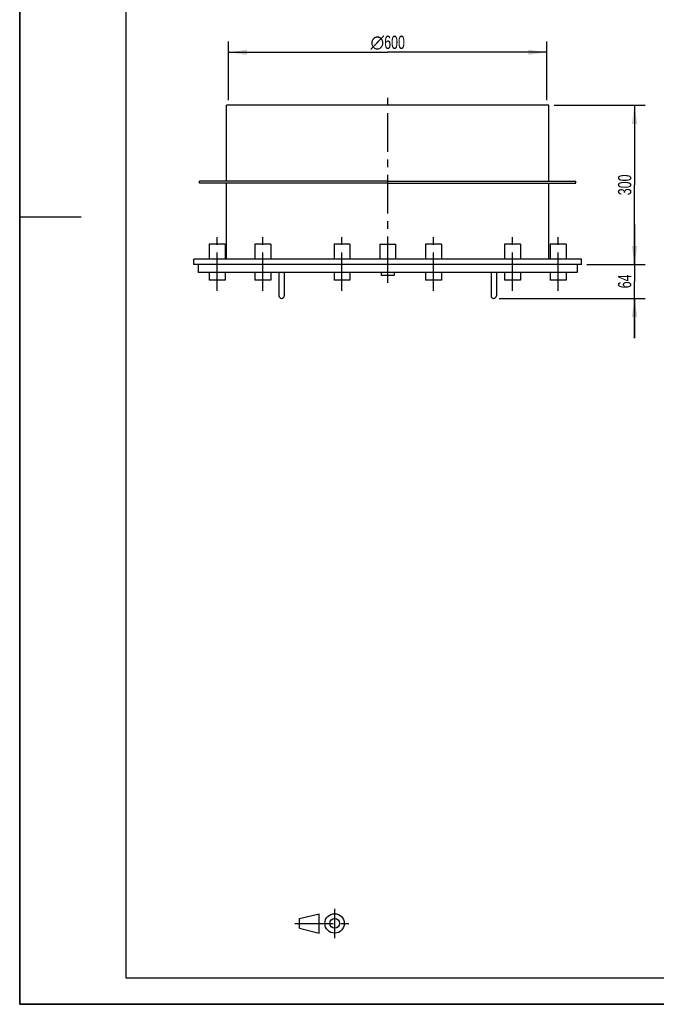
# Model space of a CAD drawing. Header units: millimetres. Extents: x 0 to 2100, y 0 to 2970.
# Tile 1 of 3: x 0 to 1200, y 0 to 1856. Entities that reach past the tile are written whole.
import ezdxf

# ---------------------------------------------------------------- set-up
doc = ezdxf.new("R2010")
doc.units = ezdxf.units.MM
doc.header["$LTSCALE"] = 193.6
doc.linetypes.add('CENTER', pattern=[0.6, 0.375, -0.075, 0.075, -0.075])
doc.layers.get('0').update_dxf_attribs({"linetype": 'CONTINUOUS'})
for name, color, linetype in [('005_AXIS', 7, 'CONTINUOUS'), ('050_DIMENSIONING', 7, 'CONTINUOUS'), ('_2D-BEM', 7, 'CONTINUOUS')]:
    doc.layers.add(name, color=color, linetype=linetype)
doc.styles.get("Standard").update_dxf_attribs({"font": 'txt', "width": 0.7})
doc.styles.add('TEXTSTYLE_4', font='gdt')
doc.dimstyles.new('DIMSTYLE_1', dxfattribs={"dimtxt": 25, "dimasz": 35, "dimexe": 2, "dimexo": 1, "dimtad": 1, "dimdec": 1, "dimtxsty": 'STANDARD', "dimblk": '_FILLED', "dimblk1": '_FILLED', "dimblk2": '_FILLED', "dimcen": 0.09, "dimadec": 1, "dimazin": 2, "dimtp": 0.8, "dimtm": 0.8, "dimtfac": 1, "dimtdec": 1, "dimtofl": 0, "dimtmove": 0, "dimatfit": 3, "dimldrblk": '_FILLED', "dimfxl": 1, "dimtolj": 1, "dimarcsym": 0})
doc.dimstyles.new('DIMSTYLE_2', dxfattribs={"dimtxt": 25, "dimasz": 35, "dimexe": 2, "dimexo": 1, "dimtad": 1, "dimdec": 1, "dimtxsty": 'STANDARD', "dimblk": '_FILLED', "dimblk1": '_FILLED', "dimblk2": '_FILLED', "dimcen": 0.09, "dimadec": 1, "dimazin": 2, "dimtp": 0.5, "dimtm": 0.5, "dimtfac": 1, "dimtdec": 1, "dimtofl": 0, "dimtmove": 0, "dimatfit": 3, "dimldrblk": '_FILLED', "dimfxl": 1, "dimtolj": 1, "dimarcsym": 0})
doc.dimstyles.new('DIMSTYLE_3', dxfattribs={"dimtxt": 25, "dimasz": 35, "dimexe": 2, "dimexo": 1, "dimtad": 1, "dimdec": 1, "dimtxsty": 'STANDARD', "dimblk": '_FILLED', "dimblk1": '_FILLED', "dimblk2": '_FILLED', "dimcen": 0.09, "dimadec": 1, "dimazin": 2, "dimtp": 0.3, "dimtm": 0.3, "dimtfac": 1, "dimtdec": 1, "dimtofl": 0, "dimtmove": 0, "dimatfit": 3, "dimldrblk": '_FILLED', "dimfxl": 1, "dimtolj": 1, "dimarcsym": 0})

# ---------------------------------------------------------------- blocks, each defined once
blk = doc.blocks.new('_FILLED')
at = {"color": 0, "linetype": 'BYBLOCK'}
blk.add_solid([(0, 0), (-1, 0.143), (-1, -0.143)], dxfattribs=at)
blk = doc.blocks.new('*D0')
at = {"layer": '_2D-BEM', "color": 2, "linetype": 'CONTINUOUS'}
for p, q in [((393.9, 1705), (393.9, 1815)), ((993.9, 1705), (993.9, 1815)), ((393.9, 1795), (693.9, 1795)), ((993.9, 1795), (693.9, 1795))]:
    blk.add_line(p, q, dxfattribs=at)
at = {"layer": '_2D-BEM', "color": 2, "linetype": 'CONTINUOUS', "xscale": 35, "yscale": 35, "zscale": 35, "rotation": 180}
blk.add_blockref('_FILLED', (393.9, 1795), dxfattribs=at)
at = {"layer": '_2D-BEM', "color": 2, "linetype": 'CONTINUOUS', "xscale": 35, "yscale": 35, "zscale": 35}
blk.add_blockref('_FILLED', (993.9, 1795), dxfattribs=at)
at = {"layer": '_2D-BEM', "color": 2, "linetype": 'CONTINUOUS', "insert": (693.9, 1826.3), "char_height": 25, "width": 138.393, "attachment_point": 2, "line_spacing_factor": 0.9, "style": 'TEXTSTYLE_4'}
blk.add_mtext('{\\fgdt;n}\\ftxt;{\\W0.7;600}', dxfattribs=at)
blk = doc.blocks.new('*D1')
at = {"layer": '_2D-BEM', "color": 2, "linetype": 'CONTINUOUS'}
for p, q in [((1007.9, 1695), (1179.4, 1695)), ((1159.4, 1695), (1159.4, 1545)), ((1159.4, 1395), (1159.4, 1545)), ((1069.4, 1395), (1179.4, 1395))]:
    blk.add_line(p, q, dxfattribs=at)
at = {"layer": '_2D-BEM', "color": 2, "linetype": 'CONTINUOUS', "xscale": 35, "yscale": 35, "zscale": 35}
for p, rotation in [((1159.4, 1695), 90), ((1159.4, 1395), 270)]:
    blk.add_blockref('_FILLED', p, dxfattribs=dict(at, rotation=rotation))
at = {"layer": '_2D-BEM', "color": 2, "linetype": 'CONTINUOUS', "insert": (1128.2, 1545), "char_height": 25, "width": 85.714, "attachment_point": 2, "rotation": 90, "line_spacing_factor": 0.9}
blk.add_mtext('300', dxfattribs=at)
blk = doc.blocks.new('*D5')
at = {"layer": '050_DIMENSIONING', "color": 2, "linetype": 'CONTINUOUS'}
for p, q in [((1159.4, 1395), (1159.4, 1470)), ((1159.4, 1470), (1159.4, 1363)), ((1069.4, 1395), (1179.4, 1395)), ((1159.4, 1256), (1159.4, 1363)), ((903.9, 1331), (1179.4, 1331)), ((1159.4, 1331), (1159.4, 1256))]:
    blk.add_line(p, q, dxfattribs=at)
at = {"layer": '050_DIMENSIONING', "color": 2, "linetype": 'CONTINUOUS', "xscale": 35, "yscale": 35, "zscale": 35}
for p, rotation in [((1159.4, 1395), 270), ((1159.4, 1331), 90)]:
    blk.add_blockref('_FILLED', p, dxfattribs=dict(at, rotation=rotation))
at = {"layer": '050_DIMENSIONING', "color": 2, "linetype": 'CONTINUOUS', "insert": (1128.2, 1363), "char_height": 25, "width": 58.929, "attachment_point": 2, "rotation": 90, "line_spacing_factor": 0.9}
blk.add_mtext('64', dxfattribs=at)
blk = doc.blocks.new('PROJEKTIONSMETHODE_1_BL1', base_point=(570, 152.5))
at = {"color": 2, "linetype": 'CONTINUOUS'}
for p, q in [((527.8, 161.7), (564.5, 170.8)), ((564.5, 134.2), (564.5, 170.8)), ((527.8, 143.3), (527.8, 161.7)), ((527.8, 143.3), (564.5, 134.2))]:
    blk.add_line(p, q, dxfattribs=at)
at = {"color": 2, "linetype": 'CENTER'}
for p, q in [((593.8, 180), (593.8, 125)), ((518.7, 152.5), (621.3, 152.5))]:
    blk.add_line(p, q, dxfattribs=at)
at = {"color": 2, "linetype": 'CONTINUOUS'}
for radius in [18.3, 9.17]:
    blk.add_circle((593.8, 152.5), radius, dxfattribs=at)

msp = doc.modelspace()

# ---------------------------------------------------------------- linework, layer by layer
at = {"color": 7, "linetype": 'CONTINUOUS'}
for p, q in [((0, 0), (0, 2970)), ((0, 0), (0, 2970)), ((389.91, 1552.03), (389.91, 1695.03)), ((997.91, 1552.03), (997.91, 1695.03)), ((389.91, 1552.03), (338.91, 1552.03)), ((338.91, 1548.03), (338.91, 1552.03)), ((389.91, 1548.03), (338.91, 1548.03)), ((693.91, 1552.03), (389.91, 1552.03)), ((389.91, 1405.03), (389.91, 1548.03)), ((693.91, 1548.03), (389.91, 1548.03)), ((693.91, 1552.03), (997.91, 1552.03)), ((693.91, 1548.03), (997.91, 1548.03)), ((997.91, 1552.03), (1048.91, 1552.03)), ((997.91, 1405.03), (997.91, 1548.03)), ((997.91, 1548.03), (1048.91, 1548.03)), ((1048.91, 1548.03), (1048.91, 1552.03)), ((357.25, 1405.03), (328.41, 1405.03)), ((328.41, 1395.03), (328.41, 1405.03)), ((336.41, 1395.03), (328.41, 1395.03)), ((681.91, 1395.03), (336.41, 1395.03)), ((387.25, 1405.03), (357.25, 1405.03)), ((389.91, 1405.03), (387.25, 1405.03)), ((443.44, 1405.03), (389.91, 1405.03)), ((473.44, 1405.03), (443.44, 1405.03)), ((592.72, 1405.03), (473.44, 1405.03)), ((622.72, 1405.03), (592.72, 1405.03)), ((678.91, 1405.03), (622.72, 1405.03)), ((708.91, 1405.03), (678.91, 1405.03)), ((705.91, 1395.03), (681.91, 1395.03)), ((1051.41, 1395.03), (705.91, 1395.03)), ((765.09, 1405.03), (708.91, 1405.03)), ((795.09, 1405.03), (765.09, 1405.03)), ((914.37, 1405.03), (795.09, 1405.03)), ((944.37, 1405.03), (914.37, 1405.03)), ((997.91, 1405.03), (944.37, 1405.03)), ((1000.56, 1405.03), (997.91, 1405.03)), ((1030.56, 1405.03), (1000.56, 1405.03)), ((1059.41, 1405.03), (1030.56, 1405.03)), ((1059.41, 1395.03), (1051.41, 1395.03)), ((1059.41, 1395.03), (1059.41, 1405.03)), ((488.91, 1380.03), (488.91, 1336.03)), ((498.91, 1380.03), (498.91, 1336.03)), ((681.91, 1380.03), (681.91, 1374.03)), ((705.91, 1374.03), (681.91, 1374.03)), ((705.91, 1380.03), (705.91, 1374.03)), ((888.91, 1380.03), (888.91, 1336.03)), ((898.91, 1380.03), (898.91, 1336.03)), ((0, 0), (2100, 0)), ((0, 0), (2100, 0))]:
    msp.add_line(p, q, dxfattribs=at)
at = {"color": 3, "linetype": 'CONTINUOUS'}
for p, q in [((0, 2950), (0, 1485)), ((0, 1485), (0, 0)), ((0, 1485), (116, 1485)), ((2090, 0), (0, 0))]:
    msp.add_line(p, q, dxfattribs=at)
at = {"color": 5, "linetype": 'CONTINUOUS'}
for p, q in [((200, 2900), (200, 50)), ((200, 50), (2040, 50))]:
    msp.add_line(p, q, dxfattribs=at)
at = {"color": 7, "linetype": 'CONTINUOUS'}
for centre, start, end in [((493.91, 1336.03), 180, 270), ((493.91, 1336.03), 270, 360), ((893.91, 1336.03), 180, 270), ((893.91, 1336.03), 270, 360)]:
    msp.add_arc(centre, 5, start, end, dxfattribs=at)
at = {"layer": '005_AXIS', "color": 7, "linetype": 'CENTER'}
for p, q in [((693.91, 1375.03), (693.91, 1715.03)), ((372.25, 1345.03), (372.25, 1453.03)), ((372.25, 1345.03), (372.25, 1453.03)), ((458.44, 1345.03), (458.44, 1453.03)), ((458.44, 1345.03), (458.44, 1453.03)), ((607.72, 1345.03), (607.72, 1453.03)), ((607.72, 1345.03), (607.72, 1453.03)), ((780.09, 1345.03), (780.09, 1453.03)), ((780.09, 1345.03), (780.09, 1453.03)), ((929.37, 1345.03), (929.37, 1453.03)), ((929.37, 1345.03), (929.37, 1453.03)), ((1015.56, 1345.03), (1015.56, 1453.03)), ((1015.56, 1345.03), (1015.56, 1453.03)), ((693.91, 1360.03), (693.91, 1415.03))]:
    msp.add_line(p, q, dxfattribs=at)
at = {"layer": '005_AXIS', "color": 7, "linetype": 'CONTINUOUS'}
for p, q in [((393.91, 1695.03), (389.91, 1695.03)), ((993.91, 1695.03), (393.91, 1695.03)), ((997.91, 1695.03), (993.91, 1695.03)), ((357.25, 1433.03), (357.25, 1405.03)), ((372.25, 1433.03), (357.25, 1433.03)), ((387.25, 1433.03), (372.25, 1433.03)), ((387.25, 1433.03), (387.25, 1405.03)), ((443.44, 1433.03), (443.44, 1405.03)), ((465.94, 1433.03), (443.44, 1433.03)), ((473.44, 1433.03), (465.94, 1433.03)), ((473.44, 1433.03), (473.44, 1405.03)), ((592.72, 1433.03), (592.72, 1405.03)), ((620.71, 1433.03), (592.72, 1433.03)), ((622.72, 1433.03), (620.71, 1433.03)), ((622.72, 1433.03), (622.72, 1405.03)), ((678.91, 1433.03), (678.91, 1405.03)), ((678.91, 1433.03), (708.91, 1433.03)), ((708.91, 1433.03), (708.91, 1405.03)), ((795.09, 1433.03), (765.09, 1433.03)), ((765.09, 1433.03), (765.09, 1405.03)), ((795.09, 1433.03), (795.09, 1405.03)), ((914.37, 1433.03), (914.37, 1405.03)), ((916.38, 1433.03), (914.37, 1433.03)), ((944.37, 1433.03), (916.38, 1433.03)), ((944.37, 1433.03), (944.37, 1405.03)), ((1000.56, 1433.03), (1000.56, 1405.03)), ((1008.06, 1433.03), (1000.56, 1433.03)), ((1030.56, 1433.03), (1008.06, 1433.03)), ((1030.56, 1433.03), (1030.56, 1405.03)), ((336.41, 1395.03), (336.41, 1380.03)), ((1051.41, 1395.03), (1051.41, 1380.03)), ((357.25, 1380.03), (336.41, 1380.03)), ((387.25, 1380.03), (357.25, 1380.03)), ((357.25, 1380.03), (357.25, 1365.03)), ((443.44, 1380.03), (387.25, 1380.03)), ((387.25, 1380.03), (387.25, 1365.03)), ((473.43, 1380.03), (443.44, 1380.03)), ((443.44, 1380.03), (443.44, 1365.03)), ((473.44, 1380.03), (473.43, 1380.03)), ((488.91, 1380.03), (473.44, 1380.03)), ((473.44, 1380.03), (473.44, 1365.03)), ((498.91, 1380.03), (488.91, 1380.03)), ((592.72, 1380.03), (498.91, 1380.03)), ((622.72, 1380.03), (592.72, 1380.03)), ((592.72, 1380.03), (592.72, 1365.03)), ((680.41, 1380.03), (622.72, 1380.03)), ((622.72, 1380.03), (622.72, 1365.03)), ((707.41, 1380.03), (680.41, 1380.03)), ((765.09, 1380.03), (707.41, 1380.03)), ((795.09, 1380.03), (765.09, 1380.03)), ((765.09, 1380.03), (765.09, 1365.03)), ((888.91, 1380.03), (795.09, 1380.03)), ((795.09, 1380.03), (795.09, 1365.03)), ((893.91, 1380.03), (888.91, 1380.03)), ((898.91, 1380.03), (893.91, 1380.03)), ((914.37, 1380.03), (898.91, 1380.03)), ((914.37, 1380.03), (914.37, 1365.03)), ((914.39, 1380.03), (914.37, 1380.03)), ((944.37, 1380.03), (914.39, 1380.03)), ((944.37, 1380.03), (944.37, 1365.03)), ((1000.56, 1380.03), (944.37, 1380.03)), ((1000.56, 1380.03), (1000.56, 1365.03)), ((1030.56, 1380.03), (1000.56, 1380.03)), ((1030.56, 1380.03), (1030.56, 1365.03)), ((1051.41, 1380.03), (1030.56, 1380.03)), ((372.25, 1365.03), (357.25, 1365.03)), ((387.25, 1365.03), (372.25, 1365.03)), ((465.94, 1365.03), (443.44, 1365.03)), ((473.44, 1365.03), (465.94, 1365.03)), ((620.71, 1365.03), (592.72, 1365.03)), ((622.72, 1365.03), (620.71, 1365.03)), ((795.09, 1365.03), (765.09, 1365.03)), ((916.38, 1365.03), (914.37, 1365.03)), ((944.37, 1365.03), (916.38, 1365.03)), ((1008.06, 1365.03), (1000.56, 1365.03)), ((1030.56, 1365.03), (1008.06, 1365.03))]:
    msp.add_line(p, q, dxfattribs=at)

# ---------------------------------------------------------------- block references
at = {"color": 2, "linetype": 'CONTINUOUS'}
msp.add_blockref('PROJEKTIONSMETHODE_1_BL1', (570, 152.5), dxfattribs=at)

# ---------------------------------------------------------------- dimensions: what is measured, and where the dimension line sits
at = {"layer": '050_DIMENSIONING', "color": 2, "linetype": 'CONTINUOUS'}
dim = msp.add_linear_dim(base=(1159.41, 1331.03), p1=(1068.41, 1395.03), p2=(902.91, 1331.03), angle=270, dimstyle='DIMSTYLE_3', dxfattribs=at)
dim.commit()
dim.dimension.update_dxf_attribs({"geometry": '*D5', "text_midpoint": (1159.41, 1359.46), "dimtype": 160})
at = {"layer": '_2D-BEM', "color": 2, "linetype": 'CONTINUOUS'}
dim = msp.add_linear_dim(base=(993.91, 1795.03), p1=(393.91, 1704.03), p2=(993.91, 1704.03), text='%%c<>', dimstyle='DIMSTYLE_1', dxfattribs=at)
dim.commit()
dim.dimension.update_dxf_attribs({"geometry": '*D0', "text_midpoint": (693.91, 1795.03), "dimtype": 160})
dim = msp.add_linear_dim(base=(1159.41, 1395.03), p1=(1006.91, 1695.03), p2=(1068.41, 1395.03), angle=270, dimstyle='DIMSTYLE_2', dxfattribs=at)
dim.commit()
dim.dimension.update_dxf_attribs({"geometry": '*D1', "text_midpoint": (1159.41, 1541.46), "dimtype": 160})

doc.saveas('drawing.dxf')
